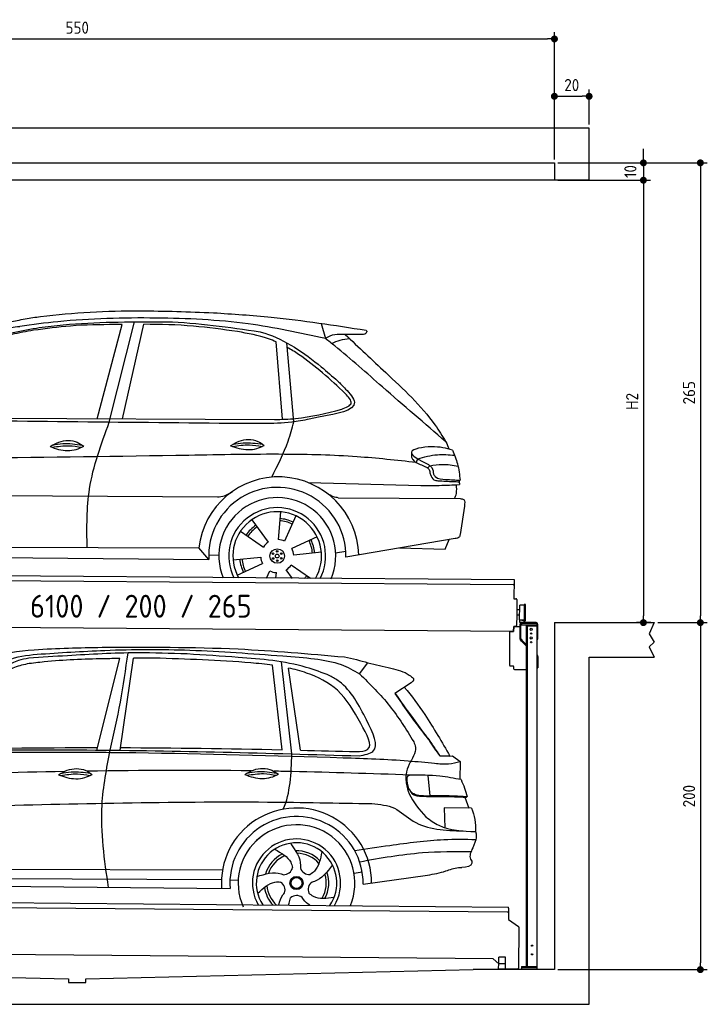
# Model space of a CAD drawing. Header units: millimetres. Extents: x -404 to 6581, y 0 to 5675.
# Tile 2 of 2: x 2618 to 6581, y 0 to 5675. Entities that reach past the tile are written whole.
import ezdxf

# ---------------------------------------------------------------- set-up
doc = ezdxf.new("R2010")
doc.units = ezdxf.units.MM
doc.layers.add('4', color=3, linetype='Continuous')
for name, color, linetype, lineweight in [('AM_0', 7, 'Continuous', 50), ('car', 10, 'Continuous', 25), ('Freiraum', 7, 'Continuous', 25), ('Gebäude', 7, 'Continuous', 25), ('Logo', 7, 'Continuous', 25), ('Plattform', 7, 'Continuous', 25), ('Ständer vorne', 7, 'Continuous', 25)]:
    doc.layers.add(name, color=color, linetype=linetype, lineweight=lineweight)
doc.styles.get("Standard").update_dxf_attribs({"font": 'ISOCP.SHX'})
doc.dimstyles.new('GEN-ISO', dxfattribs={"dimscale": 20, "dimtxt": 3.5, "dimasz": 2, "dimexe": 2, "dimexo": 1, "dimgap": 1.5, "dimtad": 1, "dimdec": 1, "dimlfac": 0.1, "dimdsep": 46, "dimtxsty": 'STANDARD', "dimblk": 'PUNKT', "dimcen": 2, "dimclrd": 256, "dimclre": 256, "dimclrt": 2, "dimadec": 0, "dimazin": 0, "dimtp": 0.1, "dimtm": 0.1, "dimtfac": 0.71, "dimtdec": 1, "dimtmove": 2, "dimatfit": 3, "dimldrblk": 'PUNKT', "dimfxl": 2, "dimtolj": 1, "dimarcsym": 0})

# ---------------------------------------------------------------- blocks, each defined once
blk = doc.blocks.new('PUNKT')
at = {"layer": '4', "color": 0, "linetype": 'ByBlock'}
blk.add_line((-0.5, 0), (-1, 0), dxfattribs=at)
at = {"layer": '4', "color": 0, "linetype": 'ByBlock', "const_width": 0.5}
blk.add_lwpolyline([(-0.25, 0, 1), (0.25, 0, 1)], format="xyb", close=True, dxfattribs=at)
blk = doc.blocks.new('*D14')
at = {"layer": '4', "lineweight": -2, "transparency": 16777216}
for p, q in [((5720, 4850), (6581, 4850)), ((6541, 4810), (6541, 2240)), ((6295.4, 2200), (6581, 2200))]:
    blk.add_line(p, q, dxfattribs=at)
at = {"layer": 'Defpoints', "color": 0, "transparency": 16777216}
for p in [(5700, 4850), (6275.4, 2200), (6541, 2200)]:
    blk.add_point(p, dxfattribs=at)
at = {"layer": '4', "lineweight": -2, "transparency": 16777216, "xscale": 40, "yscale": 40, "zscale": 40}
for p, rotation in [((6541, 4850), 90), ((6541, 2200), 270)]:
    blk.add_blockref('PUNKT', p, dxfattribs=dict(at, rotation=rotation))
at = {"layer": '4', "color": 2, "transparency": 16777216, "insert": (6476, 3525), "char_height": 70, "attachment_point": 5, "rotation": 90}
blk.add_mtext('265', dxfattribs=at)
blk = doc.blocks.new('*D15')
at = {"layer": '4', "lineweight": -2, "transparency": 16777216}
for p, q in [((6295.4, 2200), (6581, 2200)), ((6541, 2160), (6541, 240)), ((5720, 200), (6581, 200))]:
    blk.add_line(p, q, dxfattribs=at)
at = {"layer": 'Defpoints', "color": 0, "transparency": 16777216}
for p in [(6275.4, 2200), (5700, 200), (6541, 200)]:
    blk.add_point(p, dxfattribs=at)
at = {"layer": '4', "lineweight": -2, "transparency": 16777216, "xscale": 40, "yscale": 40, "zscale": 40}
for p, rotation in [((6541, 2200), 90), ((6541, 200), 270)]:
    blk.add_blockref('PUNKT', p, dxfattribs=dict(at, rotation=rotation))
at = {"layer": '4', "color": 2, "transparency": 16777216, "insert": (6476, 1200), "char_height": 70, "attachment_point": 5, "rotation": 90}
blk.add_mtext('200', dxfattribs=at)
blk = doc.blocks.new('*D16')
at = {"layer": '4', "lineweight": -2, "transparency": 16777216}
for p, q in [((5920, 4750), (6252.9, 4750)), ((6212.9, 4710), (6212.9, 2240)), ((6255.4, 2200), (6172.9, 2200))]:
    blk.add_line(p, q, dxfattribs=at)
at = {"layer": 'Defpoints', "color": 0, "transparency": 16777216}
for p in [(5900, 4750), (6212.9, 2200), (6275.4, 2200)]:
    blk.add_point(p, dxfattribs=at)
at = {"layer": '4', "lineweight": -2, "transparency": 16777216, "xscale": 40, "yscale": 40, "zscale": 40}
for p, rotation in [((6212.9, 4750), 90), ((6212.9, 2200), 270)]:
    blk.add_blockref('PUNKT', p, dxfattribs=dict(at, rotation=rotation))
at = {"layer": '4', "color": 2, "transparency": 16777216, "insert": (6147.9, 3475), "char_height": 70, "attachment_point": 5, "rotation": 90}
blk.add_mtext('H2', dxfattribs=at)
blk = doc.blocks.new('Ständer_vorne_GT200')
at = {"layer": 'Ständer vorne'}
for p, q in [((5881.9, 2148), (5882.1, 2178)), ((5882.1, 2178), (5917.9, 2177.7)), ((5917.9, 2190), (5917.9, 2107.2)), ((5923, 2107.2), (5923, 2190)), ((6011.9, 2200), (5927.9, 2200)), ((5927.9, 2195), (5927.9, 2187)), ((5927.9, 2187), (6016.9, 2187)), ((6012, 2195), (5928, 2195)), ((5956.9, 218), (5956.9, 2187)), ((5956.9, 2182), (6016.9, 2182)), ((5961.9, 218), (5961.9, 2182)), ((6016.9, 200), (6016.9, 2190)), ((6021.9, 2104), (6021.9, 2190)), ((5857.9, 2148.2), (5857.9, 1955)), ((5857.9, 2148.2), (5881.9, 2148)), ((5927.2, 2093.9), (5920.9, 2100)), ((5924.5, 2103.7), (5929.6, 2098.6)), ((6016.9, 2104), (6021.9, 2104)), ((5927.2, 2093.9), (5956.7, 2065)), ((5929.6, 2098.6), (5956.9, 2071.8)), ((6016.9, 2014), (6018.9, 2012.1)), ((6021.9, 2004.9), (6021.9, 1940)), ((5862.9, 1950), (5878.4, 1950)), ((5880.9, 1947.5), (5880.9, 1935)), ((5885.9, 1930), (5956.9, 1930)), ((6016.9, 1940), (6021.9, 1940)), ((5927.9, 218), (6016.9, 218)), ((5927.9, 218), (5927.9, 200)), ((6016.9, 210), (5927.9, 210)), ((6016.9, 200), (5927.9, 200))]:
    blk.add_line(p, q, dxfattribs=at)
for centre, radius in [((5982.9, 2162), 6.5), ((5982.9, 2112), 6.5), ((5982.9, 2137), 3.7), ((5982.9, 2087), 3.7), ((5988.3, 338), 3.7), ((5988.3, 288), 3.7)]:
    blk.add_circle(centre, radius, dxfattribs=at)
for centre, radius, start, end in [((5928, 2189.9), 10.1, 90.1445, 179.6512), ((5928, 2190), 5, 90, 180), ((6011.9, 2190), 10, 0, 90), ((6011.9, 2190), 5, 0, 90), ((5928, 2107.2), 10.1, 180, 225.5525), ((5928, 2107.2), 5, 179.6711, 225.5525), ((6011.9, 2004.9), 10, 0, 45.8814), ((5862.9, 1955), 5, 180, 270), ((5878.4, 1947.5), 2.5, 0, 90), ((5885.9, 1935), 5, 180, 270)]:
    blk.add_arc(centre, radius, start, end, dxfattribs=at)
blk = doc.blocks.new('*D17')
at = {"layer": '4', "lineweight": -2, "transparency": 16777216}
for p, q in [((200, 4870), (200, 5604.2)), ((240, 5564.2), (5660, 5564.2)), ((5700, 4870), (5700, 5604.2))]:
    blk.add_line(p, q, dxfattribs=at)
at = {"layer": 'Defpoints', "color": 0, "transparency": 16777216}
for p in [(5700, 5564.2), (200, 4850), (5700, 4850)]:
    blk.add_point(p, dxfattribs=at)
at = {"layer": '4', "lineweight": -2, "transparency": 16777216, "xscale": 40, "yscale": 40, "zscale": 40, "rotation": 180}
blk.add_blockref('PUNKT', (200, 5564.2), dxfattribs=at)
at = {"layer": '4', "lineweight": -2, "transparency": 16777216, "xscale": 40, "yscale": 40, "zscale": 40}
blk.add_blockref('PUNKT', (5700, 5564.2), dxfattribs=at)
at = {"layer": '4', "color": 2, "transparency": 16777216, "insert": (2950, 5629.2), "char_height": 70, "attachment_point": 5}
blk.add_mtext('550', dxfattribs=at)
blk = doc.blocks.new('*D18')
at = {"layer": '4', "lineweight": -2, "transparency": 16777216}
for p, q in [((6212.9, 4890), (6212.9, 4930)), ((5720, 4850), (6252.9, 4850)), ((6212.9, 4850), (6212.9, 4750)), ((5720, 4750), (6252.9, 4750)), ((6212.9, 4710), (6212.9, 4670))]:
    blk.add_line(p, q, dxfattribs=at)
at = {"layer": 'Defpoints', "color": 0, "transparency": 16777216}
for p in [(5700, 4850), (5700, 4750), (6212.9, 4750)]:
    blk.add_point(p, dxfattribs=at)
at = {"layer": '4', "lineweight": -2, "transparency": 16777216, "xscale": 40, "yscale": 40, "zscale": 40}
for p, rotation in [((6212.9, 4850), 270), ((6212.9, 4750), 90)]:
    blk.add_blockref('PUNKT', p, dxfattribs=dict(at, rotation=rotation))
at = {"layer": '4', "color": 2, "transparency": 16777216, "insert": (6137.8, 4800), "char_height": 70, "attachment_point": 5, "rotation": 90}
blk.add_mtext('10', dxfattribs=at)
blk = doc.blocks.new('*D13')
at = {"layer": '4', "lineweight": -2, "transparency": 16777216}
for p, q in [((5700, 4870), (5700, 5273.5)), ((5740, 5233.5), (5860, 5233.5)), ((5900, 5070.8), (5900, 5273.5))]:
    blk.add_line(p, q, dxfattribs=at)
at = {"layer": 'Defpoints', "color": 0, "transparency": 16777216}
for p in [(5900, 5233.5), (5900, 5050.8), (5700, 4850)]:
    blk.add_point(p, dxfattribs=at)
at = {"layer": '4', "lineweight": -2, "transparency": 16777216, "xscale": 40, "yscale": 40, "zscale": 40, "rotation": 180}
blk.add_blockref('PUNKT', (5700, 5233.5), dxfattribs=at)
at = {"layer": '4', "lineweight": -2, "transparency": 16777216, "xscale": 40, "yscale": 40, "zscale": 40}
blk.add_blockref('PUNKT', (5900, 5233.5), dxfattribs=at)
at = {"layer": '4', "color": 2, "transparency": 16777216, "insert": (5800, 5298.5), "char_height": 70, "attachment_point": 5}
blk.add_mtext('20', dxfattribs=at)
blk = doc.blocks.new('UG Plattfrom Gl550')
at = {"layer": 'Plattform'}
for p, q in [((915.2, 603.8), (5852, 560.7)), ((5846.7, 530.7), (919.9, 573.7)), ((5851.8, 535.7), (5851.3, 488.2)), ((5851.9, 554.7), (5851.8, 535.7)), ((5851.9, 554.7), (5852, 560.7)), ((5851.3, 488.2), (5909.8, 448.7)), ((5912, 444.5), (5909.9, 208.2)), ((5763.9, 261.5), (1038.3, 302.7)), ((5795.6, 233.7), (5763.9, 261.5)), ((5795.4, 205.2), (5795.6, 235.2)), ((5795.6, 235.2), (5835.6, 234.8)), ((5796.6, 235.2), (5797, 271.2)), ((5834.9, 270.8), (5797, 271.2)), ((5834.6, 234.8), (5834.9, 270.8)), ((5835.4, 204.8), (5835.6, 234.8)), ((5795.4, 205.2), (5835.4, 204.8)), ((5904.9, 203.2), (5831.7, 203.9))]:
    blk.add_line(p, q, dxfattribs=at)
for centre, radius, start, end in [((5846.8, 535.7), 5, 269.5, 359.5), ((5907, 444.5), 5, 359.5, 55.9134), ((5842.7, 243.8), 12, 227.6897, 228.0904), ((5831.8, 208.9), 5, 232.6301, 269.5), ((5904.9, 208.2), 5, 269.5, 359.5)]:
    blk.add_arc(centre, radius, start, end, dxfattribs=at)
blk = doc.blocks.new('Palette EG Gl550')
at = {"layer": 'Plattform'}
for p, q in [((846.4, 2487), (5884.2, 2448)), ((5879, 2418), (851.1, 2457)), ((5884.2, 2448), (5883.4, 2338)), ((5883.4, 2338), (5895.4, 2337.9)), ((5900.3, 2332.8), (5899.6, 2242.8)), ((5918, 2272.8), (5901, 2273)), ((5916.5, 2215.6), (5917.1, 2299.8)), ((5944.4, 2210.5), (5945.2, 2304.5)), ((5949.2, 2304.5), (5948.4, 2210.5)), ((5899.6, 2242.8), (5899.2, 2182.9)), ((5916.7, 2242.7), (5899.6, 2242.8)), ((5942.8, 2215), (5917.8, 2215)), ((5917.8, 2200), (5917.8, 2215)), ((5929.8, 2215), (5917.8, 2215)), ((5917.8, 2200), (5917.8, 2215)), ((5942.8, 2200), (5942.8, 2215)), ((5942.8, 2200), (5942.8, 2215)), ((5881.9, 2148), (758.5, 2187.7)), ((5882.1, 2178), (5881.9, 2148)), ((5882.1, 2178), (5894.1, 2177.9)), ((5894.1, 2177.9), (5882.1, 2178)), ((5917.8, 2200), (5942.8, 2200)), ((5942.8, 2200), (5917.8, 2200))]:
    blk.add_line(p, q, dxfattribs=at)
for centre, radius, start, end in [((5879, 2423), 5, 268.5823, 358.5607), ((5895.3, 2332.9), 5, 359.556, 89.556), ((5917.5, 2299.8), 0.4, 91.7323, 179.3444), ((5928.6, 1973.6), 326.8, 87.1739, 91.9438), ((5944.7, 2300.4), 0.4, 266.9623, 359.3444), ((5947.2, 2304.5), 2, 359.3444, 179.3444), ((5916.9, 2215.6), 0.4, 179.3444, 266.9565), ((5936.6, 3099.4), 884.4, 268.7196, 270.4008), ((5908.7, 3303.4), 1088.9, 271.795, 271.861), ((5944.1, 2214.6), 0.4, 359.556, 91.938), ((5894.2, 2182.9), 5, 269.556, 359.556), ((5946.4, 2210.5), 2, 179.3444, 359.3444)]:
    blk.add_arc(centre, radius, start, end, dxfattribs=at)
blk = doc.blocks.new('Car_173')
at = {"layer": 'car'}
for p, q in [((3447.1, 3410.1), (3586.3, 3954.8)), ((3517.3, 3390.5), (3656.8, 3970.8)), ((3593, 3410.9), (3711.8, 3956.9)), ((4733.8, 3972.6), (4758.5, 3885.5)), ((4515.5, 3417.5), (4475.4, 3863.2)), ((4581.8, 3403.2), (4535.3, 3858.9)), ((2416.1, 3404.4), (4469.8, 3415.7)), ((5296.1, 3198.3), (5288.5, 3176.3)), ((5367.5, 3158.7), (5355.4, 3145.9)), ((4668.4, 3054), (5315.7, 3044.7)), ((2138, 2959.9), (4144.6, 2966.2)), ((4841.9, 2968.4), (5543.9, 2970.6)), ((5568.5, 2927.7), (5545.5, 2764.1)), ((4509.1, 2884.1), (4497.1, 2724.3)), ((4598.5, 2861.9), (4534.7, 2714.8)), ((4344.3, 2836.9), (4439.8, 2708.1)), ((4280.3, 2770.6), (4412.7, 2680.3)), ((4721.8, 2742.7), (4577.4, 2673.3)), ((5517.4, 2740), (4889.3, 2627.5)), ((5460.8, 2677.9), (5482.3, 2733.7)), ((2230.8, 2658.1), (4040.8, 2672.3)), ((4098.8, 2605.5), (4040.8, 2672.3)), ((5197.6, 2682.7), (5460.8, 2677.9)), ((4098.1, 2631.7), (4157, 2630.4)), ((4238.8, 2604.2), (4398.1, 2622.5)), ((4747.3, 2654.2), (4588, 2635.9)), ((4829.7, 2651.3), (4888.1, 2660.6)), ((2168.1, 2603.7), (4098.8, 2605.5)), ((4264.2, 2515.7), (4408.6, 2585.2)), ((4685.6, 2501.6), (4573.4, 2578.2)), ((4432.9, 2501.3), (4451.3, 2543.6)), ((4486.5, 2501.3), (4489, 2534.1)), ((4582.5, 2501.5), (4546.3, 2550.3))]:
    blk.add_line(p, q, dxfattribs=at)
for centre, radius in [((4493.1, 2629.2), 41.9), ((4469.1, 2642.1), 4.46), ((4469.9, 2615), 4.46), ((4493, 2629.2), 10.7), ((4492.3, 2656.4), 4.46), ((4516.2, 2643.4), 4.46), ((4516.9, 2616.3), 4.46), ((4493.8, 2602), 4.46)]:
    blk.add_circle(centre, radius, dxfattribs=at)
for centre, radius, start, end in [((4500.7, 2623), 462.5, 2.1852, 173.8782), ((4493.7, 2629.6), 395.6, 359.6869, 183.4999), ((4493.7, 2629.6), 336.7, 337.6776, 202.4775), ((4493.1, 2629.2), 279.1, 332.8088, 207.3462), ((4493.1, 2629.2), 255.4, 330.0358, 210.1193), ((4493.1, 2629.2), 216.3, 65.4485, 86.5251), ((4493.1, 2629.2), 216.3, 125.4485, 146.5251), ((4493, 2629.2), 204, 125.3726, 146.5671), ((4493, 2629.2), 204, 65.3726, 86.5671), ((4493.1, 2629.2), 95.2, 64.034, 87.5844), ((4493, 2629.2), 216.3, 5.4485, 26.5251), ((4493.1, 2629.2), 95.2, 124.034, 147.5844), ((4493, 2629.2), 95.2, 4.034, 27.5844), ((4493, 2629.2), 204, 5.3726, 26.5671), ((4493, 2629.2), 95.2, 184.034, 207.5844), ((4493, 2629.2), 216.3, 185.4485, 206.5251), ((4493, 2629.2), 204, 185.3726, 206.5671), ((4493, 2629.2), 95.2, 304.034, 327.5844), ((4493, 2629.2), 95.2, 244.034, 267.5844), ((4493, 2629.2), 204, 321.2555, 326.5671), ((4493, 2629.2), 216.3, 323.8482, 326.5251)]:
    blk.add_arc(centre, radius, start, end, dxfattribs=at)
for points, knots in [([(3071.5, 3989.4), (3086.2, 3991.5), (3290, 4021), (3637.9, 4041), (3970.2, 4031.8), (4111.4, 4027.9)], [0, 0, 0, 0, 44.363443, 617.827051, 1041.677324, 1041.677324, 1041.677324, 1041.677324]), ([(2897.5, 3951.7), (2925.5, 3958.8), (2983, 3973.3), (3041.5, 3983.9), (3071.5, 3989.4)], [0, 0, 0, 0, 86.602296, 178.13615, 178.13615, 178.13615, 178.13615]), ([(4758.5, 3885.5), (4610.4, 3916.1), (4288.4, 3982.4), (3769.8, 3999.7), (3329.4, 3985.3), (3069.3, 3948.4), (2996.3, 3938.1)], [0, 0, 0, 0, 452.969864, 984.660554, 1551.463157, 1772.575196, 1772.575196, 1772.575196, 1772.575196]), ([(3092.6, 3929.2), (3097.5, 3930), (3287.7, 3961), (3536, 3969.7), (3778.1, 3972.7), (3832.6, 3973.4)], [0, 0, 0, 0, 14.958905, 578.066478, 741.647169, 741.647169, 741.647169, 741.647169]), ([(3832.6, 3973.4), (3835.5, 3973.3), (4019.1, 3970.2), (4201.4, 3945.5), (4380.9, 3921.2)], [0, 0, 0, 0, 8.707457, 550.797583, 550.797583, 550.797583, 550.797583]), ([(4111.4, 4027.9), (4222.8, 4021.7), (4517.7, 4005.4), (4810.1, 3962.5), (4992, 3935.7)], [0, 0, 0, 0, 334.596694, 885.796742, 885.796742, 885.796742, 885.796742]), ([(2346.8, 3390.6), (2375.3, 3436.8), (2445.4, 3550.3), (2592.5, 3707.7), (2803.8, 3876.3), (2989.1, 3910.2), (3092.6, 3929.2)], [0, 0, 0, 0, 162.281083, 399.433399, 644.903205, 954.973623, 954.973623, 954.973623, 954.973623]), ([(3076.3, 3916.1), (3034.3, 3908.3), (2936, 3890), (2784, 3835.8), (2639, 3725.4), (2528.5, 3608.4), (2461.5, 3532), (2436.5, 3503.5)], [0, 0, 0, 0, 128.205286, 300.044117, 477.787268, 668.958491, 782.608096, 782.608096, 782.608096, 782.608096]), ([(2808, 3888.8), (2836.5, 3899.9), (2897.4, 3923.4), (2962, 3933), (2996.3, 3938.1)], [0, 0, 0, 0, 91.476949, 195.154815, 195.154815, 195.154815, 195.154815]), ([(3586.3, 3954.8), (3572.8, 3954.6), (3473.4, 3952.5), (3302.6, 3949.1), (3146.9, 3926.4), (3076.3, 3916.1)], [666.326512, 666.326512, 666.326512, 666.326512, 706.624571, 964.215873, 1178.205668, 1178.205668, 1178.205668, 1178.205668]), ([(4250.9, 3920.4), (4166.4, 3931.6), (3987.4, 3955.3), (3807.1, 3957.7), (3711.8, 3956.9)], [0, 0, 0, 0, 255.50817, 540.950796, 540.950796, 540.950796, 540.950796]), ([(4475.4, 3863.2), (4460.2, 3869.6), (4388.1, 3897.4), (4311.3, 3910.3), (4250.9, 3920.4)], [496.692868, 496.692868, 496.692868, 496.692868, 546.059875, 728.869941, 728.869941, 728.869941, 728.869941]), ([(4380.9, 3921.2), (4390, 3918.5), (4520.7, 3880.8), (4672.7, 3777.5), (4800.3, 3668.2), (4831.9, 3641.1)], [0, 0, 0, 0, 28.300877, 407.953602, 533.273686, 533.273686, 533.273686, 533.273686]), ([(4992, 3935.7), (4993.7, 3934.1), (4999.3, 3929), (4987.9, 3911), (4974, 3911.2), (4965.2, 3911.3)], [0, 0, 0, 0, 6.503563, 21.332115, 46.748977, 46.748977, 46.748977, 46.748977]), ([(4965.2, 3911.3), (4938.8, 3910.5), (4874.8, 3908.3), (4798.7, 3913.2), (4762.8, 3888.5), (4758.5, 3885.5)], [0, 0, 0, 0, 80.522652, 194.664465, 210.337598, 210.337598, 210.337598, 210.337598]), ([(5458.6, 3297.7), (5335.3, 3401.2), (5119.4, 3582.3), (4890.7, 3783.9), (4776.7, 3871.6), (4758.5, 3885.5)], [0, 0, 0, 0, 483.056147, 845.367922, 914.230443, 914.230443, 914.230443, 914.230443]), ([(4795.2, 3857.3), (4811.2, 3864.9), (4843.3, 3880.2), (4878.6, 3885), (4896.3, 3887.4)], [0, 0, 0, 0, 52.794285, 106.128892, 106.128892, 106.128892, 106.128892]), ([(4872.1, 3910), (4950.4, 3837.5), (5129.6, 3671.6), (5342.5, 3479.3), (5437.8, 3330.3), (5458.6, 3297.7)], [0, 0, 0, 0, 320.576675, 734.270248, 850.262502, 850.262502, 850.262502, 850.262502]), ([(4875.2, 3570.8), (4788.9, 3649.5), (4683.4, 3745.6), (4560.8, 3820.2), (4538, 3832.6)], [0, 0, 0, 0, 349.622047, 427.224064, 427.224064, 427.224064, 427.224064]), ([(4831.9, 3641.1), (4846.7, 3626.9), (4882.4, 3592.4), (4984.7, 3477.8), (4777.4, 3443.5), (4693, 3424.7), (4670.2, 3419.7)], [0, 0, 0, 0, 64.508303, 155.959603, 359.557587, 434.696523, 434.696523, 434.696523, 434.696523]), ([(4856, 3478.6), (4881.3, 3489), (4932.3, 3510), (4894.4, 3550.4), (4875.2, 3570.8)], [0, 0, 0, 0, 64.897781, 131.027998, 131.027998, 131.027998, 131.027998]), ([(4469.8, 3415.7), (4510.4, 3417.2), (4641.2, 3422.1), (4768.3, 3455.5), (4856, 3478.6)], [0, 0, 0, 0, 121.545303, 392.179354, 392.179354, 392.179354, 392.179354]), ([(4670.2, 3419.7), (4636.5, 3412.8), (4549.1, 3395.1), (4394.4, 3390.6), (4274.7, 3390.5), (4209.7, 3390.4)], [0, 0, 0, 0, 103.03135, 267.243941, 462.405232, 462.405232, 462.405232, 462.405232]), ([(3397.1, 2667.3), (3394.4, 2781.1), (3388.6, 3029.3), (3472.1, 3263.6), (3517.3, 3390.5)], [0, 0, 0, 0, 338.772014, 738.643609, 738.643609, 738.643609, 738.643609]), ([(4456.6, 3083.4), (4490.7, 3151.9), (4541.9, 3255.1), (4571.8, 3366), (4581.8, 3403.2)], [0, 0, 0, 0, 228.776239, 344.156953, 344.156953, 344.156953, 344.156953]), ([(4218, 3262.4), (4233.9, 3272.2), (4280.1, 3300.6), (4358.5, 3304), (4399.6, 3274.6), (4411.6, 3265.9)], [0, 0, 0, 0, 56.386158, 162.852709, 206.792536, 206.792536, 206.792536, 206.792536]), ([(3178, 3247), (3194, 3256.9), (3240.2, 3285.2), (3318.6, 3288.7), (3359.7, 3259.2), (3371.7, 3250.6)], [0, 0, 0, 0, 56.386158, 162.852709, 206.792536, 206.792536, 206.792536, 206.792536]), ([(3178, 3247), (3194.1, 3241.1), (3242.3, 3224.1), (3313.1, 3222), (3357.8, 3243.8), (3371.7, 3250.6)], [5.208578, 5.208578, 5.208578, 5.208578, 44.198582, 121.455021, 156.55166, 156.55166, 156.55166, 156.55166]), ([(3189.8, 3242.9), (3222.1, 3248.3), (3278.7, 3257.7), (3335.2, 3248.9), (3359.3, 3244.6)], [0, 0, 0, 0, 73.878693, 129.282646, 129.282646, 129.282646, 129.282646]), ([(3191.7, 3255.3), (3211.2, 3259.3), (3267.6, 3269.8), (3324.8, 3262.5), (3362.3, 3257.3)], [7.57653, 7.57653, 7.57653, 7.57653, 52.544532, 137.659237, 137.659237, 137.659237, 137.659237]), ([(4218, 3262.4), (4234, 3256.5), (4282.2, 3239.5), (4353, 3237.3), (4397.7, 3259.1), (4411.6, 3265.9)], [5.208578, 5.208578, 5.208578, 5.208578, 44.198582, 121.455021, 156.55166, 156.55166, 156.55166, 156.55166]), ([(4229.7, 3258.2), (4262, 3263.6), (4318.6, 3273.1), (4375.1, 3264.3), (4399.2, 3260)], [0, 0, 0, 0, 73.878693, 129.282646, 129.282646, 129.282646, 129.282646]), ([(4231.6, 3270.7), (4251.1, 3274.6), (4307.5, 3285.1), (4364.8, 3277.9), (4402.2, 3272.6)], [7.57653, 7.57653, 7.57653, 7.57653, 52.544532, 137.659237, 137.659237, 137.659237, 137.659237]), ([(5497.1, 3250.5), (5461.1, 3259.8), (5390.2, 3278.1), (5203.7, 3243), (5306.7, 3191.3), (5358.7, 3165.1)], [0, 0, 0, 0, 123.107987, 242.156921, 363.520645, 363.520645, 363.520645, 363.520645]), ([(5497.1, 3250.5), (5508.1, 3224.1), (5531.3, 3168.3), (5538.6, 3108.3), (5542.5, 3076.7)], [0, 0, 0, 0, 85.533017, 180.427109, 180.427109, 180.427109, 180.427109]), ([(5288.5, 3176.3), (5175.1, 3187.6), (4922.6, 3212.8), (4484.8, 3218.9), (3352.3, 3185.8), (2358.9, 3167.4), (1549.3, 3152.5)], [0, 0, 0, 0, 341.879851, 760.963773, 1312.001547, 3741.308129, 3741.308129, 3741.308129, 3741.308129]), ([(5260.8, 3207.2), (5263.1, 3202.2), (5272.5, 3181.2), (5307.2, 3168.3), (5332.4, 3157.1), (5342.2, 3152.7)], [0, 0, 0, 0, 16.389871, 67.796127, 100.528992, 100.528992, 100.528992, 100.528992]), ([(5296.1, 3198.3), (5334, 3208.7), (5404, 3227.9), (5476.2, 3222.9), (5509.4, 3220.5)], [0, 0, 0, 0, 116.874908, 215.743745, 215.743745, 215.743745, 215.743745]), ([(5342.2, 3152.7), (5349.4, 3149.5), (5364.3, 3143), (5366.6, 3126.7), (5367.8, 3118.3)], [0, 0, 0, 0, 21.842303, 45.682515, 45.682515, 45.682515, 45.682515]), ([(5358.7, 3165.1), (5366.2, 3159.9), (5384.8, 3146.5), (5387.6, 3123.3), (5389.2, 3109.2)], [0, 0, 0, 0, 26.318616, 66.284673, 66.284673, 66.284673, 66.284673]), ([(5367.5, 3158.7), (5391.4, 3162.6), (5445.3, 3171.5), (5499.4, 3163), (5529.5, 3158.2)], [0, 0, 0, 0, 72.240439, 162.98683, 162.98683, 162.98683, 162.98683]), ([(5367.8, 3118.3), (5369.1, 3114.6), (5374.5, 3099.9), (5385.7, 3074.6), (5406.7, 3073), (5415.2, 3072.3)], [0, 0, 0, 0, 11.944086, 47.503692, 71.615823, 71.615823, 71.615823, 71.615823]), ([(5389.2, 3109.2), (5392.3, 3104.5), (5407.1, 3081.6), (5469.5, 3080.4), (5516.2, 3078), (5542.5, 3076.7)], [0, 0, 0, 0, 16.485849, 80.052138, 161.961551, 161.961551, 161.961551, 161.961551]), ([(5415.2, 3072.3), (5444.9, 3071), (5485.5, 3069.3), (5526.1, 3068.2), (5537, 3067.9)], [0, 0, 0, 0, 89.235627, 121.835134, 121.835134, 121.835134, 121.835134]), ([(5315.7, 3044.7), (5351.3, 3044.8), (5425.8, 3044.9), (5500.3, 3049.1), (5539.3, 3051.2)], [0, 0, 0, 0, 106.769841, 223.734473, 223.734473, 223.734473, 223.734473]), ([(5511.7, 2970.5), (5515.7, 2980.5), (5526, 3006), (5523.1, 3033.5), (5521.4, 3050.2)], [0, 0, 0, 0, 32.021295, 81.392264, 81.392264, 81.392264, 81.392264]), ([(4144.6, 2966.2), (4158.5, 2967.7), (4190, 2971), (4216.4, 2988.9), (4231.2, 2998.9)], [0, 0, 0, 0, 41.31295, 93.783848, 93.783848, 93.783848, 93.783848]), ([(4841.9, 2968.4), (4832.1, 2969.5), (4808.5, 2972.1), (4788.8, 2985.7), (4777.3, 2993.6)], [0, 0, 0, 0, 29.123879, 70.238093, 70.238093, 70.238093, 70.238093]), ([(5543.9, 2970.6), (5551.8, 2969.9), (5574.1, 2967.9), (5570.7, 2943.4), (5568.5, 2927.7)], [0, 0, 0, 0, 21.151799, 59.232385, 59.232385, 59.232385, 59.232385]), ([(5545.5, 2764.1), (5544.3, 2757.9), (5541.4, 2743.3), (5526.2, 2741.2), (5517.4, 2740)], [0, 0, 0, 0, 17.391955, 40.853649, 40.853649, 40.853649, 40.853649])]:
    blk.add_open_spline(points, degree=3, knots=knots, dxfattribs=at)
for points in [[(4209.7, 3390.4), (3588.8, 3390.5), (2967.8, 3390.6), (2346.8, 3390.6)], [(5458.6, 3297.7), (5464.9, 3283.7), (5471.1, 3269.6), (5477.2, 3255.6)], [(5260, 3232.4), (5260.3, 3224), (5260.5, 3215.6), (5260.8, 3207.2)], [(5535.5, 3077), (5536.9, 3068.5), (5538.2, 3059.9), (5539.3, 3051.2)]]:
    blk.add_open_spline(points, degree=3, dxfattribs=at)
blk = doc.blocks.new('Car_147')
at = {"layer": 'car'}
for p, q in [((3467.2, 1495.8), (3595.7, 2024.7)), ((3601.1, 1495.7), (3672.7, 2026.4)), ((4534.3, 1506.8), (4475.2, 1993.4)), ((4591.5, 1483.5), (4525.9, 2013.4)), ((4976.3, 1948.6), (5025.1, 2012.1)), ((4641.5, 1505.2), (4566.9, 1978.3)), ((5274.1, 1899.5), (5181.1, 1836.2)), ((5443.7, 1478.8), (5502.1, 1479.2)), ((5446.6, 1479.7), (5481.6, 1479.8)), ((5481.6, 1479.8), (5501.7, 1479.8)), ((5502.1, 1479.2), (5516.6, 1479.6)), ((5516.6, 1479.6), (5561.1, 1448.7)), ((5561.1, 1448.7), (5561, 1344.5)), ((5375.1, 1366.6), (5387.4, 1249.6)), ((5590, 1242.8), (5614.5, 1179.9)), ((5629.2, 1179.8), (5471.4, 1181.1)), ((5471.4, 1181.1), (5476.8, 1065.8)), ((5655.8, 997.8), (5637.7, 950.4)), ((2332.1, 800.8), (4197.4, 812.1)), ((4955.3, 798.7), (5002.1, 807.6)), ((2333.4, 747.3), (4191.5, 755.1)), ((4240.5, 753.6), (4288.2, 753)), ((5008.3, 737), (5379.1, 791.5)), ((2284.7, 707.4), (4241.9, 703.8))]:
    blk.add_line(p, q, dxfattribs=at)
for radius in [38.2, 31.6]:
    blk.add_circle((4624.4, 739.4), radius, dxfattribs=at)
for centre, radius, start, end in [((4624.3, 738.9), 433.1, 0.713, 184.6115), ((4624.3, 738.9), 384, 359.7282, 185.2384), ((4624.3, 738.9), 336.4, 337.7995, 204.4935), ((4624.3, 739.4), 254, 329.8221, 210.1779), ((4624.4, 739.4), 231.9, 326.5904, 213.4096), ((4624.4, 739.4), 186.2, 44.2633, 92.4011), ((4624.4, 739.4), 171.5, 41.5902, 89.736), ((4624.4, 739.4), 186.2, 116.2626, 164.3912), ((4624.4, 739.4), 171.5, 113.5905, 161.7257), ((4549.3, 838.9), 52.3, 268.6722, 348.431), ((4695.8, 841.6), 52.3, 196.6722, 276.431), ((4624.4, 739.4), 186.2, 332.2513, 20.3964), ((4506.5, 698.8), 52.3, 340.6722, 60.431), ((4743.6, 703.1), 52.3, 124.6722, 204.431), ((4624.4, 739.4), 171.5, 329.577, 17.7302), ((4624.4, 739.4), 186.2, 188.2502, 223.2875), ((4624.4, 739.4), 171.5, 185.5775, 228.1156), ((4626.6, 614.8), 52.3, 52.6722, 132.431)]:
    blk.add_arc(centre, radius, start, end, dxfattribs=at)
for points, knots in [([(2223.1, 1489.5), (2254.3, 1493.5), (2321.3, 1502.1), (2457.6, 1626.3), (2610, 1786.4), (2804.7, 1916.4), (2952.3, 2025.6), (3058.6, 2038.1), (3117.8, 2045)], [0, 0, 0, 0, 92.088496, 198.244431, 535.20583, 761.03899, 900.746615, 1075.694159, 1075.694159, 1075.694159, 1075.694159]), ([(2716.8, 1945.6), (2755.6, 1971.2), (2870.5, 2046.8), (3143.5, 2079.2), (3362.7, 2084.8), (3492.3, 2088.1)], [0, 0, 0, 0, 138.416977, 409.239574, 800.634472, 800.634472, 800.634472, 800.634472]), ([(3982.8, 2054.2), (3886.1, 2056.6), (3655.8, 2062.2), (3351.4, 2042.7), (3143.9, 2027.4), (3069.8, 2021.9)], [0, 0, 0, 0, 289.925788, 691.034976, 914.075582, 914.075582, 914.075582, 914.075582]), ([(3117.8, 2045), (3247.7, 2054.8), (3540.8, 2076.9), (4013.8, 2083.2), (4415.7, 2054.8), (4659.5, 2039.3), (4717.2, 2032.5)], [0, 0, 0, 0, 391.04113, 881.651907, 1416.366113, 1602.404452, 1602.404452, 1602.404452, 1602.404452]), ([(3492.3, 2088.1), (3753.5, 2091.8), (4220, 2098.3), (4684.9, 2061.1), (4889.4, 2044.7)], [0, 0, 0, 0, 783.131876, 1398.451598, 1398.451598, 1398.451598, 1398.451598]), ([(3544.3, 1495.8), (3564.1, 1588.3), (3603.8, 1774), (3629.3, 1962.2), (3642.1, 2056.8)], [0, 0, 0, 0, 283.470666, 569.579509, 569.579509, 569.579509, 569.579509]), ([(4806.5, 1936.1), (4761.3, 1952.8), (4591.8, 2015.3), (4310.4, 2036), (4080.8, 2048.8), (3982.8, 2054.2)], [0, 0, 0, 0, 144.38685, 540.679923, 835.691207, 835.691207, 835.691207, 835.691207]), ([(3061.3, 1988.7), (3032.9, 1982.1), (2964.4, 1966.1), (2866, 1884.8), (2791.7, 1824.9), (2748.9, 1790.4)], [0, 0, 0, 0, 86.597787, 208.561469, 374.433345, 374.433345, 374.433345, 374.433345]), ([(3069.8, 2021.9), (3049.8, 2017.8), (3003.6, 2008.4), (2921.1, 1965.6), (2863.3, 1923.3), (2826.9, 1896.8)], [0, 0, 0, 0, 61.035564, 140.794883, 275.952712, 275.952712, 275.952712, 275.952712]), ([(3595.7, 2024.7), (3564.5, 2023.9), (3418.8, 2020.1), (3240.1, 2012.5), (3094, 1993), (3061.3, 1988.7)], [197.256536, 197.256536, 197.256536, 197.256536, 291.063452, 634.28515, 733.122134, 733.122134, 733.122134, 733.122134]), ([(4475.2, 1993.4), (4433.6, 1998.8), (4206.2, 2019), (3978.6, 2024.4), (3792.9, 2028.8)], [637.56261, 637.56261, 637.56261, 637.56261, 763.549902, 1320.810124, 1320.810124, 1320.810124, 1320.810124]), ([(4717.2, 2032.5), (4769.4, 2025.4), (4861.1, 2012.9), (4941.7, 1967.9), (4976.3, 1948.6)], [0, 0, 0, 0, 156.409573, 274.497028, 274.497028, 274.497028, 274.497028]), ([(5025.1, 2012.1), (5068.9, 2002.2), (5149, 1984), (5243.4, 1962.6), (5280, 1931.2), (5287.8, 1924.5)], [0, 0, 0, 0, 135.791183, 248.765766, 279.520552, 279.520552, 279.520552, 279.520552]), ([(4986, 1663), (4946.7, 1732.4), (4873.2, 1862), (4703.1, 1944.9), (4602.3, 1971.1), (4566.9, 1978.3)], [0, 0, 0, 0, 233.684399, 436.644927, 544.706034, 544.706034, 544.706034, 544.706034]), ([(5019.3, 1683.1), (4975.8, 1766.7), (4922.2, 1869.7), (4824.8, 1925.6), (4806.5, 1936.1)], [0, 0, 0, 0, 271.559773, 334.41549, 334.41549, 334.41549, 334.41549]), ([(4976.3, 1948.6), (5037.5, 1889.6), (5158.7, 1772.8), (5248.3, 1630.3), (5292.5, 1559.9)], [0, 0, 0, 0, 254.089873, 502.76226, 502.76226, 502.76226, 502.76226]), ([(5235.1, 1873), (5279, 1825.3), (5374.6, 1691.8), (5455.8, 1558.2), (5502.1, 1479.2)], [395.653943, 395.653943, 395.653943, 395.653943, 587.122502, 864.540302, 864.540302, 864.540302, 864.540302]), ([(5287.8, 1924.5), (5288.5, 1920.7), (5290.6, 1909.8), (5280.6, 1903.6), (5274.1, 1899.5)], [0, 0, 0, 0, 10.855432, 30.979101, 30.979101, 30.979101, 30.979101]), ([(5181.1, 1836.2), (5232, 1764.7), (5296.2, 1674.6), (5365.3, 1588.2), (5379.5, 1570.5)], [0, 0, 0, 0, 263.425265, 331.664547, 331.664547, 331.664547, 331.664547]), ([(5182.6, 1837.3), (5214.3, 1793.4), (5271.8, 1713.9), (5330.9, 1635.5), (5357.4, 1600.2)], [0, 0, 0, 0, 162.25725, 294.477825, 294.477825, 294.477825, 294.477825]), ([(4962.3, 1499.8), (4988, 1501.8), (5073.9, 1508.3), (5022.3, 1599.2), (4986, 1663)], [0, 0, 0, 0, 66.110822, 221.440769, 221.440769, 221.440769, 221.440769]), ([(4979.7, 1475.6), (5010.9, 1481.6), (5111.7, 1501), (5057.1, 1608.7), (5019.3, 1683.1)], [0, 0, 0, 0, 83.009931, 268.207531, 268.207531, 268.207531, 268.207531]), ([(5357.4, 1600.2), (5365, 1591.4), (5375.1, 1579.7), (5383.7, 1566.7), (5385.9, 1563.5)], [0, 0, 0, 0, 34.815048, 46.557672, 46.557672, 46.557672, 46.557672]), ([(5292.5, 1559.9), (5296.9, 1549), (5314.6, 1504.9), (5270.4, 1443.2), (5248.5, 1381.4), (5249.5, 1350.2), (5249.8, 1339.1)], [0, 0, 0, 0, 34.097953, 138.175108, 197.887596, 230.983362, 230.983362, 230.983362, 230.983362]), ([(5379.5, 1570.5), (5390.1, 1554.8), (5410.9, 1523.8), (5432.9, 1493.7), (5443.7, 1478.8)], [0, 0, 0, 0, 56.812879, 111.923736, 111.923736, 111.923736, 111.923736]), ([(2420.3, 1471.5), (2714.3, 1476.4), (3137.8, 1483.4), (3960.1, 1483.5), (4488.2, 1472.4), (4886.8, 1464)], [0, 0, 0, 0, 882.102268, 1270.770708, 2466.750946, 2466.750946, 2466.750946, 2466.750946]), ([(2424.1, 1482.7), (2752.6, 1488.7), (3604.5, 1504.1), (4456.4, 1486.5), (4979.7, 1475.6)], [0, 0, 0, 0, 985.739727, 2555.887054, 2555.887054, 2555.887054, 2555.887054]), ([(3541.4, 705.1), (3516.8, 863.4), (3475.6, 1128.1), (3524.6, 1390.4), (3544.3, 1495.8)], [0, 0, 0, 0, 475.917648, 795.663342, 795.663342, 795.663342, 795.663342]), ([(5427.8, 1502.5), (5432.7, 1495.7), (5437.9, 1488.5), (5443.1, 1481.2), (5444.1, 1479.9), (5445.4, 1479.8), (5446.6, 1479.7)], [0, 0, 0, 0, 25.300776, 26.442713, 27.003963, 30.176579, 30.176579, 30.176579, 30.176579]), ([(4886.8, 1464), (5012, 1461.1), (5188.2, 1457.1), (5363.7, 1441.3), (5414.4, 1436.8)], [0, 0, 0, 0, 375.490289, 528.429148, 528.429148, 528.429148, 528.429148]), ([(5414.4, 1436.8), (5441.4, 1434.1), (5491.1, 1429), (5539.1, 1442.5), (5561.1, 1448.7)], [0, 0, 0, 0, 80.452469, 148.273091, 148.273091, 148.273091, 148.273091]), ([(3280.8, 1370.4), (2997.3, 1363), (2544.2, 1346.8), (2091.5, 1326.5), (1922, 1318.9)], [1993.331731, 1993.331731, 1993.331731, 1993.331731, 2843.912796, 3352.993084, 3352.993084, 3352.993084, 3352.993084]), ([(3247.3, 1351.2), (3263.3, 1361), (3309.5, 1389.4), (3387.9, 1392.8), (3429, 1363.4), (3441, 1354.8)], [0, 0, 0, 0, 56.386158, 162.852709, 206.792536, 206.792536, 206.792536, 206.792536]), ([(3260.9, 1359.5), (3280.4, 1363.4), (3336.9, 1373.9), (3394.1, 1366.7), (3431.6, 1361.4)], [7.57653, 7.57653, 7.57653, 7.57653, 52.544532, 137.659237, 137.659237, 137.659237, 137.659237]), ([(4320.7, 1362.1), (4336.7, 1371.9), (4382.9, 1400.3), (4461.3, 1403.7), (4502.4, 1374.2), (4514.4, 1365.6)], [0, 0, 0, 0, 56.386158, 162.852709, 206.792536, 206.792536, 206.792536, 206.792536]), ([(4320.7, 1362.1), (4336.8, 1356.2), (4385, 1339.2), (4455.8, 1337), (4500.5, 1358.8), (4514.4, 1365.6)], [5.208578, 5.208578, 5.208578, 5.208578, 44.198582, 121.455021, 156.55166, 156.55166, 156.55166, 156.55166]), ([(4332.5, 1357.9), (4364.8, 1363.3), (4421.4, 1372.8), (4477.8, 1363.9), (4502, 1359.6)], [0, 0, 0, 0, 73.878693, 129.282646, 129.282646, 129.282646, 129.282646]), ([(4334.4, 1370.3), (4353.9, 1374.3), (4410.3, 1384.8), (4467.5, 1377.6), (4505, 1372.3)], [7.57653, 7.57653, 7.57653, 7.57653, 52.544532, 137.659237, 137.659237, 137.659237, 137.659237]), ([(5273.9, 1367.4), (5047.4, 1373.1), (4785.7, 1379.6), (4524, 1382.3), (4489, 1382.6)], [0, 0, 0, 0, 679.940772, 785.142685, 785.142685, 785.142685, 785.142685]), ([(5273.9, 1367.4), (5266.7, 1364.2), (5252.9, 1358), (5254.3, 1343.2), (5255, 1336.1)], [0, 0, 0, 0, 21.276303, 40.575349, 40.575349, 40.575349, 40.575349]), ([(5567.3, 1343.5), (5526.5, 1350.8), (5429.5, 1368), (5331, 1367.6), (5273.9, 1367.4)], [0, 0, 0, 0, 124.191927, 294.878966, 294.878966, 294.878966, 294.878966]), ([(3247.3, 1351.2), (3263.4, 1345.3), (3311.5, 1328.3), (3382.4, 1326.1), (3427, 1347.9), (3441, 1354.8)], [5.208578, 5.208578, 5.208578, 5.208578, 44.198582, 121.455021, 156.55166, 156.55166, 156.55166, 156.55166]), ([(3259, 1347), (3291.4, 1352.4), (3348, 1361.9), (3404.4, 1353.1), (3428.6, 1348.8)], [0, 0, 0, 0, 73.878693, 129.282646, 129.282646, 129.282646, 129.282646]), ([(5249.8, 1339.1), (5250.5, 1331.8), (5253, 1304.7), (5278, 1224.8), (5329.3, 1168.3), (5367, 1126.9)], [0, 0, 0, 0, 21.786395, 81.634094, 246.747403, 246.747403, 246.747403, 246.747403]), ([(5255, 1336.1), (5258, 1314.6), (5262.3, 1283.6), (5298.6, 1255.4), (5341.5, 1248.5), (5374.7, 1249.3), (5393.8, 1249.7)], [0, 0, 0, 0, 61.688141, 88.915796, 131.377114, 188.888446, 188.888446, 188.888446, 188.888446]), ([(5567.3, 1343.5), (5574.4, 1327.6), (5588.5, 1296.2), (5597.9, 1263.1), (5602.5, 1246.7)], [0, 0, 0, 0, 52.081574, 103.113227, 103.113227, 103.113227, 103.113227]), ([(5273.8, 1277.3), (5277.8, 1269.8), (5285.1, 1256.2), (5304.4, 1250.3), (5320.7, 1246.8), (5335.8, 1246.1), (5346.5, 1245.8), (5351.5, 1245.6)], [0, 0, 0, 0, 24.299806, 44.374389, 57.433548, 74.613131, 89.537932, 89.537932, 89.537932, 89.537932]), ([(5393.8, 1249.7), (5434.4, 1250.5), (5504, 1251.9), (5573.6, 1248.2), (5602.5, 1246.7)], [0, 0, 0, 0, 121.811128, 208.751004, 208.751004, 208.751004, 208.751004]), ([(2057.9, 1139.5), (2301.3, 1148.7), (3099.3, 1178.4), (4098.5, 1210.5), (4854.3, 1202.9), (5055.2, 1200.9)], [651.356687, 651.356687, 651.356687, 651.356687, 1382.168851, 3046.715693, 3649.598352, 3649.598352, 3649.598352, 3649.598352]), ([(5055.2, 1200.9), (5100.4, 1197.1), (5190.4, 1189.4), (5330.8, 1053), (5479.2, 1049.9), (5581.7, 1047.7)], [0, 0, 0, 0, 132.089839, 263.241357, 556.137776, 556.137776, 556.137776, 556.137776]), ([(5351.5, 1245.6), (5375.7, 1245.6), (5425.3, 1245.8), (5488.2, 1246.5), (5538.2, 1244.7), (5562.8, 1244), (5574.1, 1243.6)], [0, 0, 0, 0, 72.676028, 148.847009, 188.713602, 222.633888, 222.633888, 222.633888, 222.633888]), ([(5574.1, 1243.6), (5577.6, 1243.4), (5584.8, 1243.1), (5591.9, 1242.7), (5595.4, 1242.5)], [0, 0, 0, 0, 10.705348, 21.344027, 21.344027, 21.344027, 21.344027]), ([(5595.4, 1242.5), (5597.2, 1242.5), (5600.5, 1242.4), (5601.9, 1245.3), (5602.5, 1246.7)], [0, 0, 0, 0, 4.798676, 8.977894, 8.977894, 8.977894, 8.977894]), ([(5629.2, 1179.8), (5636.9, 1158.4), (5652.7, 1114.7), (5653.1, 1068.3), (5653.3, 1044.6)], [0, 0, 0, 0, 67.622491, 138.154699, 138.154699, 138.154699, 138.154699]), ([(5367, 1126.9), (5391.4, 1109.4), (5474.9, 1049.9), (5579.8, 1046.8), (5654, 1044.6)], [0, 0, 0, 0, 89.012732, 303.591941, 303.591941, 303.591941, 303.591941]), ([(4587.2, 968.4), (4616.8, 927), (4649.4, 881.3), (4646.2, 831.3), (4645.7, 826.6)], [0, 0, 0, 0, 140.862207, 155.3883, 155.3883, 155.3883, 155.3883]), ([(5655.8, 997.8), (5594.4, 998.2), (5428.4, 999.2), (5196.2, 965), (5025.5, 939), (4958.1, 928.7)], [0, 0, 0, 0, 184.056968, 497.583163, 702.083529, 702.083529, 702.083529, 702.083529]), ([(4496.6, 933), (4534.3, 912.3), (4582.6, 885.8), (4598.1, 839.2), (4600.5, 828.4)], [0, 0, 0, 0, 119.179133, 152.627431, 152.627431, 152.627431, 152.627431]), ([(4768.9, 920.8), (4760.9, 878.5), (4750.6, 824.4), (4711.1, 795.3), (4701.6, 789.6)], [0, 0, 0, 0, 119.179133, 152.546972, 152.546972, 152.546972, 152.546972]), ([(5628.4, 928.7), (5534.9, 927.7), (5319.5, 925.4), (5107.5, 886.6), (4987.6, 863.3)], [0, 0, 0, 0, 279.844829, 645.252119, 645.252119, 645.252119, 645.252119]), ([(5637.7, 950.4), (5627.2, 927.5), (5614.8, 900.2), (5630.4, 878.6), (5632.9, 875.1)], [0, 0, 0, 0, 65.64359, 78.298126, 78.298126, 78.298126, 78.298126]), ([(5632.9, 875.1), (5633.7, 870.7), (5638.1, 844.3), (5604.6, 840.1), (5576.8, 836.6)], [0, 0, 0, 0, 12.782787, 75.656378, 75.656378, 75.656378, 75.656378]), ([(4395.1, 774.9), (4443.6, 790.2), (4497.2, 807.1), (4543.8, 788.6), (4548.1, 786.7)], [0, 0, 0, 0, 140.862207, 155.442461, 155.442461, 155.442461, 155.442461]), ([(4830.6, 845.5), (4800.4, 804.5), (4767, 759.4), (4718.4, 747), (4713.8, 746)], [0, 0, 0, 0, 140.862207, 155.444261, 155.444261, 155.444261, 155.444261]), ([(5379.2, 791.6), (5414.6, 798.2), (5474.4, 809.5), (5538.1, 837), (5569.9, 836.7), (5576.8, 836.6)], [0, 0, 0, 0, 108.214368, 182.603927, 203.112583, 203.112583, 203.112583, 203.112583]), ([(4400.8, 677.7), (4432.1, 707.2), (4472.2, 745), (4521.3, 745.3), (4532.4, 744.3)], [0, 0, 0, 0, 119.179133, 152.616634, 152.616634, 152.616634, 152.616634]), ([(4524.4, 611.7), (4528, 633.5), (4536.1, 658.1), (4552.7, 678.1), (4555.9, 681.6)], [75.258677, 75.258677, 75.258677, 75.258677, 140.862207, 155.531654, 155.531654, 155.531654, 155.531654]), ([(4841.5, 657.9), (4799.1, 651.6), (4745.2, 643.5), (4704.6, 674.8), (4696, 681.4)], [0, 0, 0, 0, 119.179133, 151.2485, 151.2485, 151.2485, 151.2485]), ([(4581, 611.7), (4581.2, 615.4), (4582.7, 629.3), (4587.7, 643.2), (4591.3, 653.4)], [107.857422, 107.857422, 107.857422, 107.857422, 119.179133, 151.284708, 151.284708, 151.284708, 151.284708]), ([(4702.7, 611.7), (4688.2, 620.6), (4672, 634.2), (4660.5, 652.3), (4658.2, 656.5)], [89.202761, 89.202761, 89.202761, 89.202761, 140.862207, 155.53262, 155.53262, 155.53262, 155.53262])]:
    blk.add_open_spline(points, degree=3, knots=knots, dxfattribs=at)
for points in [[(4889.4, 2044.7), (4935.5, 2035.4), (4981.6, 2026), (5025.1, 2012.1)], [(3792.9, 2028.8), (3752.8, 2028), (3712.8, 2027.3), (3672.7, 2026.4)], [(5385.9, 1563.5), (5399.8, 1543.2), (5413.8, 1522.8), (5427.8, 1502.5)], [(2473, 1493.3), (2805.6, 1500.2), (3138.1, 1507.2), (3470.7, 1510.2)], [(3603.2, 1511.2), (3913.5, 1512.9), (4223.9, 1511), (4534.3, 1506.8)], [(4544.3, 1164.5), (4585.1, 1258), (4588.3, 1370.7), (4591.5, 1483.5)], [(4641.5, 1505.2), (4748.5, 1503.6), (4855.4, 1501.7), (4962.3, 1499.8)], [(4358.8, 1383.5), (4043.2, 1384.8), (3727.6, 1381), (3412.1, 1373.7)], [(5654, 1044.6), (5659.9, 1027.9), (5656.5, 1011.2), (5655.8, 997.8)], [(4389.3, 979.5), (4396.5, 986), (4403.8, 992.5), (4411, 999)]]:
    blk.add_open_spline(points, degree=3, dxfattribs=at)
blk = doc.blocks.new('Gebäude_GT200_H265')
at = {"layer": 'Freiraum'}
blk.add_line((6116.9, 4750), (2416.9, 4750), dxfattribs=at)
at = {"layer": 'Gebäude'}
for p, q in [((6316.9, 5050.8), (416.9, 5050.8)), ((6316.9, 4750), (6316.9, 5050.8)), ((616.9, 4850), (6116.9, 4850)), ((6116.9, 4850), (6116.9, 4750)), ((6316.9, 4750), (6116.9, 4750)), ((6116.9, 2200), (6116.9, 200)), ((6116.9, 2200), (6692.3, 2200)), ((6692.3, 2200), (6663.3, 2135.9)), ((6663.3, 2135.9), (6691.2, 2088)), ((6691.2, 2088), (6663.3, 2061)), ((6663.3, 2061), (6692.3, 2000)), ((6316.9, 0), (6316.9, 2000)), ((6316.9, 2000), (6692.3, 2000)), ((1047, 200), (3316.9, 146.1)), ((3416.9, 146.1), (5648.5, 200)), ((6116.9, 200), (5648.5, 200)), ((3316.9, 146.1), (3316.9, 126.1)), ((3316.9, 126.1), (3416.9, 126.1)), ((3416.9, 126.1), (3416.9, 146.1)), ((416.9, 0), (6316.9, 0))]:
    blk.add_line(p, q, dxfattribs=at)

msp = doc.modelspace()

# ---------------------------------------------------------------- block references
at = {"layer": 'AM_0'}
msp.add_blockref('Gebäude_GT200_H265', (-416.89, 0), dxfattribs=at)
at = {"layer": 'car'}
for name, rotation in [('Car_173', 359.4224719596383), ('Car_147', 359.5000000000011)]:
    msp.add_blockref(name, (-416.89, 0), dxfattribs=dict(at, rotation=rotation))
at = {"layer": 'Plattform'}
for name in ['Palette EG Gl550', 'UG Plattfrom Gl550']:
    msp.add_blockref(name, (-416.89, 0), dxfattribs=at)
at = {"layer": 'Ständer vorne'}
msp.add_blockref('Ständer_vorne_GT200', (-416.89, 0), dxfattribs=at)

# ---------------------------------------------------------------- texts
at = {"layer": 'Logo'}
msp.add_text('6100 / 200 / 265', height=132, dxfattribs=at).set_placement((2678.19, 2228.58))

# ---------------------------------------------------------------- dimensions: what is measured, and where the dimension line sits
at = {"layer": '4'}
for base, p1, p2, override, picture, middle in [((5700, 5564.23), (200, 4850), (5700, 4850), {"dimtdec": 3, "dimtolj": 0}, '*D17', (2950, 5629.23)), ((5900, 5233.53), (5700, 4850), (5900, 5050.82), {"dimtol": 0, "dimlim": 0, "dimtp": 0.1, "dimtm": 0.1, "dimtfac": 0.71, "dimtdec": 3, "dimtolj": 0, "dimtzin": 8}, '*D13', (5800, 5298.54))]:
    dim = msp.add_linear_dim(base=base, p1=p1, p2=p2, dimstyle='GEN-ISO', override=override, dxfattribs=at)
    dim.commit()
    dim.dimension.update_dxf_attribs({"geometry": picture, "text_midpoint": middle})
dim = msp.add_linear_dim(base=(6212.92, 4750), p1=(5700, 4850), p2=(5700, 4750), angle=90, dimstyle='GEN-ISO', override={"dimtdec": 3, "dimtolj": 0}, dxfattribs=at)
dim.commit()
dim.dimension.update_dxf_attribs({"geometry": '*D18', "text_midpoint": (6137.84, 4800), "dimtype": 160})
for base, p1, p2, override, picture, middle in [((6541.04, 2200), (5700, 4850), (6275.45, 2200), {"dimdec": 0, "dimtdec": 3, "dimtolj": 0}, '*D14', (6476.04, 3525)), ((6541.04, 200), (6275.45, 2200), (5700, 200), {"dimtdec": 3, "dimtolj": 0}, '*D15', (6476.04, 1200))]:
    dim = msp.add_linear_dim(base=base, p1=p1, p2=p2, angle=90, dimstyle='GEN-ISO', override=override, dxfattribs=at)
    dim.commit()
    dim.dimension.update_dxf_attribs({"geometry": picture, "text_midpoint": middle})
dim = msp.add_linear_dim(base=(6212.92, 2200), p1=(5900, 4750), p2=(6275.45, 2200), angle=90, text='H2', dimstyle='GEN-ISO', override={"dimdec": 0, "dimtdec": 3, "dimtolj": 0}, dxfattribs=at)
dim.commit()
dim.dimension.update_dxf_attribs({"geometry": '*D16', "text_midpoint": (6147.92, 3475)})

doc.saveas('drawing.dxf')
